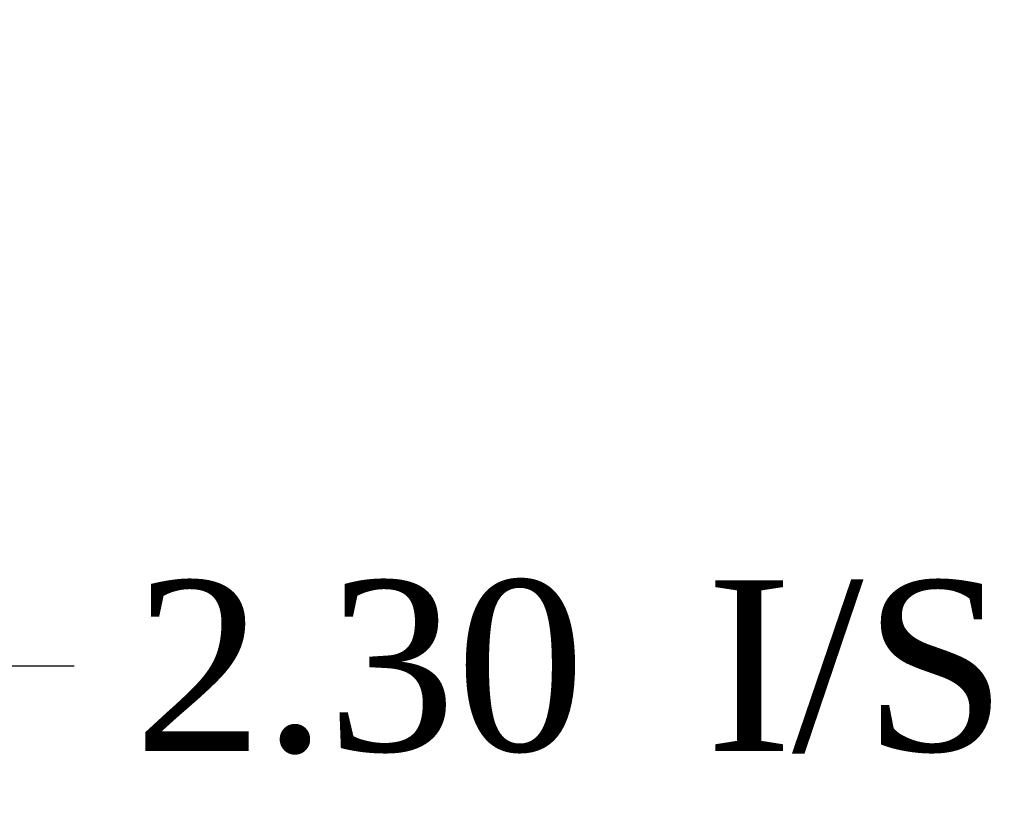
# Model space of a CAD drawing. Header units: inches. Extents: x 1 to 240, y -1 to 159.
# Tile 14 of 65: x 82.47 to 88.24, y 15.14 to 19.74. Entities that reach past the tile are written whole.
import ezdxf
from ezdxf.enums import TextEntityAlignment as Align

# ---------------------------------------------------------------- set-up
doc = ezdxf.new("R2010")
doc.units = ezdxf.units.IN
doc.header["$MEASUREMENT"] = 0
doc.layers.add('Default', color=7, linetype='Continuous')
doc.styles.add('SEACAD_Times_New_Roman', font='times.ttf')
doc.dimstyles.new('HAMMOND_(STH_-_240x160)', dxfattribs={"dimtxt": 1, "dimasz": 1.25, "dimexe": 0.5, "dimexo": 0.5, "dimgap": 0.25, "dimtad": 0, "dimtih": 1, "dimtoh": 1, "dimlfac": 0.125, "dimzin": 0, "dimdsep": 46, "dimtxsty": 'SEACAD_Times_New_Roman', "dimblk1": '_SE_FILLED', "dimblk2": '_SE_FILLED', "dimsah": 1, "dimcen": 0.5, "dimadec": 0, "dimazin": 0, "dimtfac": 0.8, "dimtofl": 0, "dimtmove": 0, "dimatfit": 3, "dimfxl": 1, "dimtolj": 1, "dimtzin": 0, "dimarcsym": 0})

# ---------------------------------------------------------------- blocks, each defined once
blk = doc.blocks.new('DMBLK2357')
at = {"layer": 'Default', "linetype": 'Continuous'}
for points in [[(80.6764, 15.747), (80.6764, 16.1637), (79.4264, 15.9553)], [(80.4793, 15.747), (81.7293, 15.9553), (80.4793, 16.1637)]]:
    blk.add_hatch(color=7, dxfattribs=at).paths.add_polyline_path(points)
at = {"layer": 'Default', "color": 7, "linetype": 'Continuous'}
for p, q in [((79.4264, 19.2411), (79.4264, 15.4553)), ((81.7293, 18.4401), (81.7293, 15.4553)), ((82.2923, 15.9553), (79.4264, 15.9553)), ((82.2923, 15.9553), (82.7923, 15.9553))]:
    blk.add_line(p, q, dxfattribs=at)
at = {"layer": 'Default', "color": 7, "linetype": 'Continuous', "style": 'SEACAD_Times_New_Roman'}
for s, p in [('I/S', (86.4963, 16.4553)), ('2.30', (83.1423, 16.4553))]:
    blk.add_text(s, height=1, dxfattribs=at).set_placement(p, align=Align.TOP_LEFT)
blk = doc.blocks.new('_SE_FILLED')
at = {"color": 0}
blk.add_line((0, 0), (-1, 0), dxfattribs=at)
blk.add_solid([(0, 0), (-1, -0.1665), (-1, 0.1665), (0, 0)], dxfattribs=at)

msp = doc.modelspace()

# ---------------------------------------------------------------- dimensions: what is measured, and where the dimension line sits
at = {"layer": 'Default', "color": 7, "linetype": 'Continuous'}
dim = msp.add_linear_dim(base=(79.4264, 15.9553), p1=(81.7293, 18.9401), p2=(79.4264, 19.7411), text='\\A1;<> I/S', dimstyle='HAMMOND_(STH_-_240x160)', override={"dimlfac": 1, "dimtmove": 1}, dxfattribs=at)
dim.commit()
dim.dimension.update_dxf_attribs({"geometry": 'DMBLK2357', "text_midpoint": (82.7923, 15.9553), "dimtype": 160})

doc.saveas('drawing.dxf')
